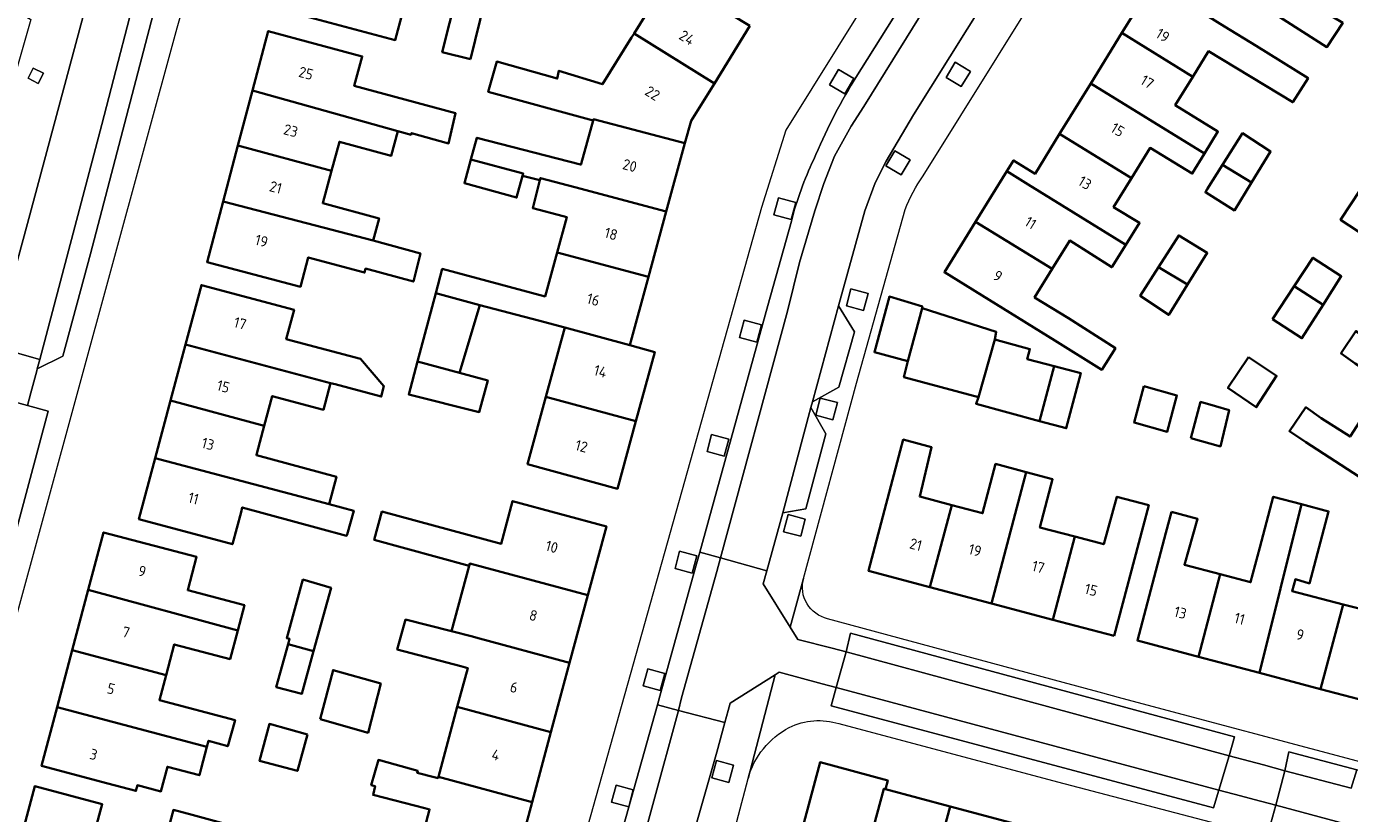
# Model space of a CAD drawing. Extents: x 151587 to 155483, y 462503 to 464608.
# Tile 129 of 236: x 153651 to 153762, y 463525 to 463592. Entities that reach past the tile are written whole.
import ezdxf
from ezdxf.enums import TextEntityAlignment as Align

# ---------------------------------------------------------------- set-up
doc = ezdxf.new("R2010")
doc.units = 0
doc.header["$LTSCALE"] = 0.5
for name, color, linetype, lineweight in [('B-RO-GR-GROENVOORZIENING-GV', 251, 'CONTINUOUS', 18), ('B-RO-IE-TERREINAFSCHEIDING_KUNSTMATIG_HEKWERK-G', 251, 'IE-TERREINAFSCHEIDING-KUNSTMATIG', 18), ('B-RO-OG-BEBOUWING-GV', 6, 'CONTINUOUS', 35), ('B-RO-OG-BEBOUWING-T18', 1, 'CONTINUOUS', 18), ('B-RO-VH-VERHARDING_BETON-GV', 251, 'CONTINUOUS', 18), ('B-RO-VH-VERHARDING_BETONSTRAATSTEEN-GV', 251, 'CONTINUOUS', 18), ('B-RO-VH-VERHARDING_STRAATBAKSTEEN-GV', 251, 'CONTINUOUS', 18), ('B-RO-VH-VERHARDING_TEGEL-GV', 251, 'CONTINUOUS', 18)]:
    doc.layers.add(name, color=color, linetype=linetype, lineweight=lineweight)
doc.styles.add('NLCS-ISO-M200-T18', font='NLCS-ISO.ttf', dxfattribs={"height": 0.36})
doc.linetypes.add('IE-TERREINAFSCHEIDING-KUNSTMATIG', pattern='A,4,[82,NLCS.SHX,S=0.75,R=90,X=0,Y=0],4,-2', length=10)

msp = doc.modelspace()

# ---------------------------------------------------------------- linework, layer by layer
at = {"layer": 'B-RO-GR-GROENVOORZIENING-GV', "flags": 128}
for points in [[(153651.948, 463587.727), (153651.091, 463588.162), (153650.658, 463587.306), (153651.514, 463586.872)], [(153718.386, 463586.75), (153719.686, 463585.999), (153720.438, 463587.297), (153719.138, 463588.048)], [(153729.526, 463586.604), (153730.303, 463587.889), (153729.02, 463588.666), (153728.243, 463587.381)], [(153723.149, 463579.89), (153724.444, 463579.13), (153725.205, 463580.423), (153723.911, 463581.183)], [(153715.142, 463575.361), (153715.53, 463576.811), (153714.081, 463577.2), (153713.693, 463575.75)], [(153721.263, 463567.674), (153721.651, 463569.124), (153720.202, 463569.514), (153719.814, 463568.064)], [(153712.243, 463565.005), (153712.631, 463566.455), (153711.182, 463566.845), (153710.794, 463565.394)], [(153718.671, 463558.436), (153719.059, 463559.886), (153717.61, 463560.276), (153717.222, 463558.826)], [(153709.485, 463555.355), (153709.873, 463556.805), (153708.424, 463557.195), (153708.036, 463555.745)], [(153715.955, 463548.587), (153716.343, 463550.037), (153714.894, 463550.427), (153714.506, 463548.977)], [(153706.785, 463545.484), (153707.173, 463546.934), (153705.724, 463547.324), (153705.336, 463545.874)], [(153704.086, 463535.554), (153704.474, 463537.004), (153703.025, 463537.394), (153702.637, 463535.944)], [(153709.888, 463527.789), (153710.276, 463529.239), (153708.827, 463529.629), (153708.439, 463528.179)], [(153701.418, 463525.719), (153701.806, 463527.169), (153700.357, 463527.559), (153699.969, 463526.108)]]:
    msp.add_lwpolyline(points, close=True, dxfattribs=at)
at = {"layer": 'B-RO-IE-TERREINAFSCHEIDING_KUNSTMATIG_HEKWERK-G', "flags": 128}
msp.add_lwpolyline([(153641.633, 463597.648), (153650.87, 463592.27), (153643.087, 463565.084), (153614.776, 463572.613), (153615.326, 463574.795), (153615.412, 463574.991)], dxfattribs=at)
at = {"layer": 'B-RO-OG-BEBOUWING-GV', "flags": 128}
for points in [[(153753.447, 463594.336), (153756.058, 463592.727), (153760.435, 463589.934), (153761.777, 463591.982), (153757.274, 463594.703), (153754.69, 463596.296), (153756.023, 463598.459), (153749.875, 463602.248), (153747.325, 463598.109), (153750.386, 463596.223)], [(153678.437, 463596.695), (153670.347, 463598.998), (153668.993, 463593.896), (153681.678, 463590.529), (153682.319, 463592.944), (153677.763, 463594.153)], [(153711.663, 463591.725), (153704.843, 463595.885), (153702.304, 463597.435), (153701.26, 463595.725), (153703.763, 463594.148), (153701.871, 463591.099), (153708.657, 463586.874)], [(153743.104, 463591.142), (153749.108, 463587.438), (153750.437, 463589.591), (153757.552, 463585.279), (153758.839, 463587.313), (153754.453, 463590.034), (153751.769, 463591.69), (153748.743, 463593.557), (153745.738, 463595.411)], [(153688.04, 463588.917), (153689.254, 463593.855), (153686.877, 463594.439), (153685.663, 463589.501)], [(153681.909, 463582.837), (153683.022, 463582.527), (153683.061, 463582.669), (153686.197, 463581.802), (153686.779, 463584.351), (153678.221, 463586.669), (153678.889, 463589.151), (153670.947, 463591.289), (153669.614, 463586.262)], [(153698.416, 463583.739), (153698.443, 463583.838), (153706.172, 463581.811), (153706.688, 463583.698), (153708.657, 463586.874), (153701.871, 463591.099), (153701.649, 463590.741), (153699.198, 463586.793), (153695.513, 463587.942), (153695.374, 463587.28), (153690.266, 463588.715), (153689.539, 463586.168)], [(153749.108, 463587.438), (153743.104, 463591.142), (153740.468, 463586.87), (153750.082, 463580.938), (153751.227, 463582.795), (153747.614, 463585.017)], [(153740.468, 463586.87), (153737.832, 463582.598), (153743.904, 463578.852), (153745.489, 463581.421), (153749.048, 463579.246), (153750.082, 463580.938)], [(153669.614, 463586.262), (153668.382, 463581.614), (153676.3, 463579.487), (153676.959, 463581.933), (153681.347, 463580.751), (153681.909, 463582.837)], [(153692.448, 463579.056), (153693.908, 463578.678), (153693.958, 463578.867), (153696.873, 463578.092), (153704.592, 463576.04), (153706.172, 463581.811), (153698.443, 463583.838), (153698.416, 463583.739), (153697.41, 463580.059), (153697.397, 463580.013), (153697.34, 463580.028), (153688.584, 463582.273), (153688.077, 463580.427), (153692.501, 463579.254)], [(153737.832, 463582.598), (153735.76, 463579.239), (153733.943, 463580.36), (153733.379, 463579.446), (153735.196, 463578.325), (153743.442, 463573.238), (153744.598, 463575.081), (153742.399, 463576.414), (153743.904, 463578.852)], [(153754.057, 463578.486), (153755.672, 463581.124), (153753.304, 463582.655), (153751.616, 463579.992)], [(153679.817, 463573.599), (153680.316, 463575.453), (153675.559, 463576.733), (153676.3, 463579.487), (153668.382, 463581.614), (153667.127, 463576.88)], [(153692.448, 463579.056), (153692.501, 463579.254), (153688.077, 463580.427), (153687.529, 463578.436), (153691.934, 463577.219)], [(153730.744, 463575.174), (153737.209, 463571.186), (153738.693, 463573.591), (153742.245, 463571.33), (153743.442, 463573.238), (153735.196, 463578.325), (153733.379, 463579.446)], [(153754.057, 463578.486), (153751.616, 463579.992), (153750.323, 463577.923), (153750.167, 463577.673), (153752.62, 463576.14)], [(153695.367, 463572.58), (153703.078, 463570.508), (153704.592, 463576.04), (153696.873, 463578.092), (153693.958, 463578.867), (153693.908, 463578.678), (153693.313, 463576.326), (153695.88, 463575.65), (153696.184, 463575.567)], [(153763.26, 463577.892), (153761.584, 463575.34), (153763.865, 463573.842), (153765.54, 463576.394)], [(153667.127, 463576.88), (153665.772, 463571.769), (153673.668, 463569.675), (153674.328, 463572.166), (153679.086, 463570.885), (153679.175, 463571.217), (153683.223, 463570.116), (153683.817, 463572.503), (153679.817, 463573.599)], [(153737.209, 463571.186), (153730.744, 463575.174), (153728.108, 463570.902), (153737.43, 463565.151), (153741.395, 463562.663), (153742.555, 463564.496), (153738.583, 463567.021), (153735.726, 463568.783)], [(153746.203, 463571.332), (153748.663, 463569.874), (153750.32, 463572.537), (153747.914, 463574.021)], [(153696.021, 463566.227), (153701.5, 463564.743), (153703.078, 463570.508), (153695.367, 463572.58), (153694.354, 463568.871), (153685.661, 463571.189), (153685.116, 463569.15), (153688.828, 463568.139), (153693.798, 463566.834)], [(153748.663, 463569.874), (153746.203, 463571.332), (153744.659, 463568.904), (153747.063, 463567.303)], [(153760.106, 463568.147), (153761.641, 463570.567), (153759.25, 463572.137), (153757.663, 463569.721)], [(153663.962, 463564.806), (153676.213, 463561.545), (153676.616, 463561.438), (153680.498, 463560.405), (153680.733, 463561.279), (153678.757, 463563.577), (153672.466, 463565.258), (153673.126, 463567.729), (153665.301, 463569.819)], [(153683.566, 463563.351), (153687.109, 463562.418), (153688.828, 463568.139), (153685.116, 463569.15)], [(153755.841, 463566.946), (153758.322, 463565.336), (153760.106, 463568.147), (153757.663, 463569.721)], [(153725, 463563.385), (153726.217, 463567.871), (153726.244, 463568.006), (153723.46, 463568.844), (153722.189, 463564.142)], [(153726.217, 463567.871), (153725, 463563.385), (153724.676, 463562.033), (153730.973, 463560.357), (153732.352, 463565.221), (153732.487, 463565.87)], [(153701.5, 463564.743), (153696.021, 463566.227), (153694.425, 463560.384), (153702.019, 463558.309), (153703.62, 463564.163)], [(153763.834, 463559.247), (153770.383, 463555.012), (153773.15, 463559.289), (153771.368, 463560.442), (153762.881, 463565.932), (153761.679, 463564.13), (153761.63, 463564.047), (153762.813, 463563.201), (153765.336, 463561.57)], [(153662.695, 463560.059), (153670.61, 463557.923), (153671.282, 463560.439), (153675.611, 463559.283), (153676.213, 463561.545), (153663.962, 463564.806)], [(153730.973, 463560.357), (153730.783, 463559.789), (153736.149, 463558.328), (153737.377, 463562.974), (153735.108, 463563.572), (153735.325, 463564.41), (153732.352, 463565.221)], [(153687.109, 463562.418), (153683.566, 463563.351), (153682.827, 463560.586), (153688.778, 463559.083), (153689.505, 463561.77)], [(153753.81, 463563.721), (153752.07, 463561.131), (153754.46, 463559.493), (153756.175, 463562.14)], [(153737.377, 463562.974), (153736.149, 463558.328), (153738.404, 463557.72), (153739.622, 463562.382)], [(153744.947, 463561.265), (153744.133, 463558.197), (153746.937, 463557.424), (153747.76, 463560.503)], [(153670.61, 463557.923), (153662.695, 463560.059), (153661.392, 463555.182), (153676.098, 463551.296), (153676.714, 463553.627), (153669.945, 463555.435), (153669.987, 463555.591)], [(153702.019, 463558.309), (153694.425, 463560.384), (153692.868, 463554.683), (153700.46, 463552.609)], [(153748.925, 463556.871), (153751.434, 463556.193), (153752.159, 463559.258), (153751.029, 463559.582), (153749.752, 463559.948)], [(153770.383, 463555.012), (153763.834, 463559.247), (153762.389, 463557.013), (153759.962, 463558.583), (153758.666, 463559.501), (153757.264, 463557.483), (153758.64, 463556.538), (153767.616, 463550.733)], [(153726.882, 463544.284), (153728.718, 463551.227), (153726.015, 463551.942), (153727.015, 463556.12), (153724.626, 463556.768), (153724.119, 463554.85), (153721.689, 463545.657)], [(153661.392, 463555.182), (153660.016, 463550.027), (153667.921, 463547.916), (153668.648, 463550.639), (153668.756, 463551.036), (153675.283, 463549.26), (153677.577, 463548.636), (153677.607, 463548.746), (153677.608, 463548.746), (153678.176, 463550.747), (153676.098, 463551.296)], [(153728.718, 463551.227), (153726.882, 463544.284), (153732.074, 463542.912), (153735.009, 463554.016), (153732.432, 463554.707), (153731.326, 463550.538)], [(153735.009, 463554.016), (153732.074, 463542.912), (153737.265, 463541.54), (153739.122, 463548.566), (153736.177, 463549.345), (153737.249, 463553.416)], [(153687.982, 463546.289), (153697.963, 463543.619), (153699.527, 463549.425), (153691.607, 463551.559), (153690.637, 463547.958), (153680.55, 463550.675), (153679.905, 463548.278), (153687.932, 463546.103)], [(153742.456, 463540.168), (153744.898, 463549.405), (153745.377, 463551.216), (153742.688, 463551.933), (153741.577, 463547.917), (153739.122, 463548.566), (153737.265, 463541.54)], [(153754.74, 463537.043), (153758.29, 463551.302), (153755.901, 463551.938), (153754.765, 463547.641), (153753.989, 463544.705), (153751.422, 463545.383), (153749.577, 463538.408)], [(153759.902, 463535.677), (153761.795, 463542.832), (153757.494, 463543.938), (153757.765, 463544.965), (153758.954, 463544.613), (153760.577, 463550.694), (153758.29, 463551.302), (153754.74, 463537.043)], [(153747.293, 463550.656), (153746.826, 463548.888), (153744.415, 463539.774), (153749.577, 463538.408), (153751.422, 463545.383), (153748.394, 463546.184), (153749.503, 463550.061)], [(153655.74, 463544.065), (153668.374, 463540.634), (153668.939, 463542.764), (153664.149, 463544.034), (153664.892, 463546.84), (153657.027, 463548.924)], [(153761.795, 463542.832), (153759.902, 463535.677), (153765.065, 463534.311), (153767.484, 463543.455), (153768.811, 463548.518), (153766.263, 463549.213), (153766.225, 463549.071), (153764.575, 463543.153), (153765.764, 463542.828), (153765.494, 463541.882)], [(153686.433, 463540.571), (153688.21, 463540.12), (153688.503, 463540.036), (153696.419, 463537.887), (153697.963, 463543.619), (153687.982, 463546.289), (153687.932, 463546.103)], [(153672.632, 463539.478), (153674.787, 463538.892), (153676.255, 463544.22), (153673.884, 463544.936), (153672.511, 463539.988), (153672.754, 463539.919)], [(153654.385, 463538.952), (153662.308, 463536.848), (153662.999, 463539.457), (153667.73, 463538.204), (153668.374, 463540.634), (153655.74, 463544.065)], [(153686.922, 463534.166), (153694.842, 463532.033), (153696.419, 463537.887), (153688.503, 463540.036), (153688.21, 463540.12), (153686.433, 463540.571), (153682.561, 463541.553), (153681.858, 463539.013), (153687.236, 463537.606), (153687.807, 463537.452)], [(153653.111, 463534.146), (153665.762, 463530.787), (153665.9, 463531.309), (153667.522, 463530.846), (153668.15, 463533.046), (153661.75, 463534.741), (153662.308, 463536.848), (153654.385, 463538.952)], [(153674.787, 463538.892), (153672.632, 463539.478), (153671.628, 463535.846), (153673.793, 463535.285)], [(153675.327, 463533.12), (153679.381, 463531.984), (153680.463, 463536.146), (153676.436, 463537.282)], [(153653.111, 463534.146), (153651.795, 463529.179), (153657.387, 463527.697), (153659.757, 463527.069), (153659.884, 463527.547), (153661.874, 463527.02), (153662.426, 463529.106), (153665.127, 463528.391), (153665.282, 463528.975), (153665.762, 463530.787)], [(153685.332, 463528.265), (153693.246, 463526.108), (153694.842, 463532.033), (153686.922, 463534.166)], [(153674.268, 463531.847), (153671.051, 463532.728), (153670.221, 463529.603), (153673.412, 463528.756)], [(153693.246, 463526.108), (153685.332, 463528.265), (153685.301, 463528.15), (153684.967, 463528.24), (153683.542, 463528.607), (153683.585, 463528.76), (153680.265, 463529.695), (153679.66, 463527.547), (153679.981, 463527.457), (153679.805, 463526.728), (153684.183, 463525.619), (153684.59, 463525.509), (153683.723, 463522.291), (153683.641, 463521.979), (153685.649, 463521.451), (153690.163, 463520.18), (153691.55, 463519.809), (153691.643, 463520.158)], [(153720.959, 463519.18), (153720.81, 463519.22), (153722.989, 463527.245), (153723.119, 463527.21), (153723.318, 463527.958), (153717.589, 463529.487), (153714.842, 463519.197), (153720.556, 463517.671)], [(153656.671, 463525.009), (153656.923, 463525.948), (153651.225, 463527.475), (153650.09, 463523.241), (153650.219, 463523.206), (153649.661, 463521.163), (153655.243, 463519.678), (153655.788, 463521.714)], [(153724.348, 463510.059), (153726.415, 463517.723), (153728.581, 463525.752), (153723.119, 463527.21), (153722.989, 463527.245), (153720.81, 463519.22), (153720.959, 463519.18), (153723.596, 463518.476), (153723.042, 463516.489), (153723.361, 463516.406), (153721.778, 463510.725)], [(153661.985, 463521.913), (153656.944, 463504.1), (153662.72, 463502.583), (153665.552, 463512.608), (153665.606, 463512.593), (153668.549, 463523.949), (153664.51, 463525.037), (153662.93, 463525.463), (153661.975, 463521.916)], [(153732.467, 463516.107), (153734.631, 463524.136), (153728.581, 463525.752), (153726.415, 463517.723), (153724.348, 463510.059), (153725.747, 463509.697), (153727.824, 463517.347)]]:
    msp.add_lwpolyline(points, close=True, dxfattribs=at)
at = {"layer": 'B-RO-VH-VERHARDING_BETON-GV', "flags": 128}
msp.add_lwpolyline([(153752.176, 463530.037), (153751.298, 463527.119), (153753.122, 463526.644), (153754.288, 463526.34), (153756.109, 463525.866), (153756.866, 463528.776), (153755.068, 463529.262), (153753.896, 463529.576)], close=True, dxfattribs=at)
at = {"layer": 'B-RO-VH-VERHARDING_BETONSTRAATSTEEN-GV', "flags": 128}
for points in [[(153669.266, 463610.896), (153669.235, 463610.918), (153669.224, 463610.925), (153668.048, 463611.595), (153665.566, 463607.364), (153662.94, 463602.791), (153661.718, 463600.711), (153660.94, 463598.631), (153660.398, 463596.995), (153656.886, 463583.404), (153651.633, 463563.52)], [(153715.168, 463575.236), (153713.167, 463568.088), (153707.431, 463547.255), (153709.18, 463546.768), (153714.829, 463567.613), (153715.864, 463571.72), (153717.14, 463576.102), (153717.9, 463578.395), (153718.806, 463580.706), (153720.224, 463583.244), (153721.278, 463584.911), (153732.62, 463603.182), (153731.118, 463604.102), (153720.47, 463587.133)], [(153651.633, 463563.52), (153651.43, 463562.745), (153653.596, 463563.828), (153655.912, 463572.462), (153662.003, 463595.771)]]:
    msp.add_lwpolyline(points, dxfattribs=at)
for points in [[(153736.02, 463601.062), (153732.62, 463603.182), (153721.278, 463584.911), (153720.224, 463583.244), (153718.806, 463580.706), (153717.9, 463578.395), (153717.14, 463576.102), (153715.864, 463571.72), (153714.829, 463567.613), (153709.18, 463546.768), (153713.091, 463545.682), (153714.432, 463550.572), (153716.825, 463559.478), (153716.962, 463559.96), (153719.154, 463568.076), (153721.364, 463576.094), (153722.247, 463578.471), (153723.183, 463580.306), (153725.5, 463584.199)], [(153716.962, 463559.96), (153719.179, 463561.204), (153720.491, 463565.873), (153719.154, 463568.076)], [(153647.749, 463564.626), (153647.473, 463563.616), (153645.179, 463562.252), (153644.873, 463561.205), (153646.682, 463560.711), (153650.588, 463559.646), (153650.881, 463560.724), (153651.38, 463562.569), (153651.43, 463562.745), (153651.633, 463563.52)], [(153716.825, 463559.478), (153714.432, 463550.572), (153716.398, 463550.914), (153718.07, 463557.257)], [(153703.85, 463534.351), (153705.633, 463533.875), (153705.878, 463534.928), (153708.869, 463545.604), (153709.18, 463546.768), (153707.431, 463547.255), (153707.104, 463546.076), (153704.139, 463535.392)], [(153718.94, 463535.817), (153719.789, 463538.822), (153718.629, 463539.123), (153715.712, 463539.875), (153715.064, 463540.915), (153712.786, 463544.568), (153713.091, 463545.682), (153709.18, 463546.768), (153708.869, 463545.604), (153705.878, 463534.928), (153705.633, 463533.875), (153709.531, 463532.84), (153709.813, 463533.875), (153710.007, 463534.49), (153713.797, 463536.89), (153714.122, 463537.096), (153717.78, 463536.125)], [(153719.789, 463538.822), (153752.176, 463530.037), (153752.62, 463531.644), (153720.161, 463540.401)], [(153751.298, 463527.119), (153718.94, 463535.817), (153718.523, 463534.271), (153750.85, 463525.63)], [(153703.85, 463534.351), (153699.409, 463518.482), (153701.291, 463517.982), (153705.633, 463533.875)], [(153693.345, 463496.879), (153699.09, 463495.316), (153702.398, 463507.407), (153704.842, 463516.247), (153708.859, 463530.339), (153709.531, 463532.84), (153705.633, 463533.875), (153701.291, 463517.982), (153699.409, 463518.482), (153694.221, 463500)], [(153762.962, 463528.847), (153757.211, 463530.371), (153756.866, 463528.776), (153762.487, 463527.288)], [(153756.109, 463525.866), (153755.699, 463524.334), (153767.778, 463521.105), (153775.062, 463519.528), (153784.047, 463517.624), (153794.135, 463514.893), (153794.58, 463516.587), (153783.882, 463519.466), (153766.673, 463523.017)]]:
    msp.add_lwpolyline(points, close=True, dxfattribs=at)
at = {"layer": 'B-RO-VH-VERHARDING_BETONSTRAATSTEEN-GV'}
for points in [[(153720.47, 463587.133, 0.0373841), (153717.055, 463580.428)], [(153717.055, 463580.428, 0.0490721), (153715.168, 463575.236)]]:
    msp.add_lwpolyline(points, format="xyb", dxfattribs=at)
at = {"layer": 'B-RO-VH-VERHARDING_STRAATBAKSTEEN-GV', "flags": 128}
for points in [[(153656.591, 463597.509), (153656.622, 463597.509), (153650.592, 463575.032), (153647.749, 463564.626), (153651.633, 463563.52), (153656.886, 463583.404), (153660.398, 463596.995), (153660.94, 463598.631), (153661.718, 463600.711), (153662.94, 463602.791), (153665.566, 463607.364), (153668.048, 463611.595), (153665.402, 463613.106), (153663.13, 463610.682)], [(153643.226, 463548.053), (153643.184, 463547.829), (153642.103, 463543.339), (153641.704, 463541.899), (153647.289, 463540.403), (153652.346, 463559.166), (153650.588, 463559.646), (153646.682, 463560.711), (153643.228, 463548.066)], [(153719.789, 463538.822), (153718.94, 463535.817), (153751.298, 463527.119), (153752.176, 463530.037)], [(153795.54, 463520.099), (153781.295, 463523.95), (153774.238, 463525.858), (153769.376, 463527.146), (153764.097, 463528.546), (153762.962, 463528.847), (153762.487, 463527.288), (153756.866, 463528.776), (153756.109, 463525.866), (153766.673, 463523.017), (153783.882, 463519.466), (153794.58, 463516.587)]]:
    msp.add_lwpolyline(points, close=True, dxfattribs=at)
at = {"layer": 'B-RO-VH-VERHARDING_TEGEL-GV', "flags": 128}
for points in [[(153720.47, 463587.133), (153731.118, 463604.102), (153732.62, 463603.182), (153733.154, 463604.059), (153734.036, 463605.509), (153734.563, 463606.376), (153733.074, 463607.218), (153757.028, 463645.465), (153758.438, 463644.531), (153758.52, 463644.672), (153759.016, 463645.526), (153760.081, 463647.36), (153760.085, 463647.666), (153758.975, 463654.573), (153756.82, 463651.081), (153756.816, 463651.071), (153756.812, 463651.065), (153728.766, 463605.542), (153725.556, 463600.33), (153714.688, 463582.921), (153712.651, 463576.381), (153696.248, 463518.021)], [(153640.322, 463507.982), (153646.581, 463530.56), (153663.243, 463591.574), (153665.972, 463601.206)], [(153736.02, 463601.062), (153725.5, 463584.199), (153723.183, 463580.306), (153722.247, 463578.471), (153721.364, 463576.094), (153719.154, 463568.076), (153720.491, 463565.873), (153719.179, 463561.204), (153716.962, 463559.96), (153716.825, 463559.478), (153718.07, 463557.257), (153716.398, 463550.914), (153714.432, 463550.572), (153713.091, 463545.682), (153712.786, 463544.568), (153715.064, 463540.915), (153716.182, 463545.018), (153716.184, 463545.026), (153720.68, 463561.519), (153724.789, 463576.205)], [(153726.313, 463579.058), (153738.902, 463599.267), (153739.066, 463599.531)], [(153662.003, 463595.771), (153655.912, 463572.462), (153653.596, 463563.828), (153651.43, 463562.745), (153651.38, 463562.569), (153650.881, 463560.724), (153650.588, 463559.646), (153652.346, 463559.166), (153647.289, 463540.403), (153642.563, 463522.871)], [(153693.345, 463496.879), (153694.221, 463500), (153699.409, 463518.482), (153703.85, 463534.351), (153704.139, 463535.392), (153707.104, 463546.076), (153707.431, 463547.255), (153713.167, 463568.088), (153715.168, 463575.236)], [(153716.182, 463545.018), (153715.064, 463540.915), (153715.712, 463539.875), (153718.629, 463539.123), (153719.789, 463538.822), (153720.161, 463540.401), (153752.62, 463531.644), (153752.176, 463530.037), (153753.896, 463529.576), (153755.068, 463529.262), (153756.866, 463528.776)], [(153756.866, 463528.776), (153757.211, 463530.371), (153762.962, 463528.847), (153764.097, 463528.546), (153764.279, 463529.233), (153743.123, 463534.891), (153741.197, 463535.407), (153738.147, 463536.232), (153718.226, 463541.622)], [(153794.58, 463516.587), (153794.135, 463514.893), (153784.047, 463517.624), (153775.062, 463519.528), (153767.778, 463521.105), (153755.699, 463524.334), (153756.109, 463525.866), (153754.288, 463526.34), (153753.122, 463526.644), (153751.298, 463527.119), (153750.85, 463525.63), (153718.523, 463534.271), (153718.94, 463535.817), (153717.78, 463536.125), (153714.122, 463537.096), (153713.797, 463536.89), (153711.503, 463528.131)], [(153719.188, 463532.755), (153737.65, 463527.835), (153816.688, 463507.133), (153831.079, 463503.309), (153831.532, 463504.924), (153831.002, 463505.072), (153830.993, 463505.075), (153798.82, 463513.675), (153799.302, 463515.343), (153797.554, 463515.804), (153796.375, 463516.114), (153794.58, 463516.587)]]:
    msp.add_lwpolyline(points, dxfattribs=at)
for points in [[(153643.086, 463565.084), (153642.202, 463561.934), (153644.873, 463561.205), (153645.179, 463562.252), (153647.473, 463563.616), (153647.749, 463564.626), (153650.592, 463575.032), (153656.622, 463597.509), (153656.591, 463597.509), (153656.503, 463597.509), (153653.655, 463602.742), (153650.736, 463592.348), (153650.87, 463592.27)], [(153651.948, 463587.727), (153651.514, 463586.872), (153650.658, 463587.306), (153651.091, 463588.162)], [(153718.386, 463586.75), (153719.138, 463588.048), (153720.438, 463587.297), (153719.686, 463585.999)], [(153729.526, 463586.604), (153728.243, 463587.381), (153729.02, 463588.666), (153730.303, 463587.889)], [(153723.149, 463579.89), (153723.911, 463581.183), (153725.205, 463580.423), (153724.444, 463579.13)], [(153715.142, 463575.361), (153713.693, 463575.75), (153714.081, 463577.2), (153715.53, 463576.811)], [(153721.263, 463567.674), (153719.814, 463568.064), (153720.202, 463569.514), (153721.651, 463569.124)], [(153712.243, 463565.005), (153710.794, 463565.394), (153711.182, 463566.845), (153712.631, 463566.455)], [(153718.671, 463558.436), (153717.222, 463558.826), (153717.61, 463560.276), (153719.059, 463559.886)], [(153709.485, 463555.355), (153708.036, 463555.745), (153708.424, 463557.195), (153709.873, 463556.805)], [(153715.955, 463548.587), (153714.506, 463548.977), (153714.894, 463550.427), (153716.343, 463550.037)], [(153706.785, 463545.484), (153705.336, 463545.874), (153705.724, 463547.324), (153707.173, 463546.934)], [(153698.99, 463489.92), (153702.543, 463488.953), (153701.468, 463490.648), (153702.474, 463493.842), (153704.099, 463500), (153711.501, 463528.124), (153711.503, 463528.131), (153713.797, 463536.89), (153710.007, 463534.49), (153709.813, 463533.875), (153709.531, 463532.84), (153708.859, 463530.339), (153704.842, 463516.247), (153702.398, 463507.407), (153699.09, 463495.316), (153698.901, 463494.621), (153698.14, 463491.823)], [(153704.086, 463535.554), (153702.637, 463535.944), (153703.025, 463537.394), (153704.474, 463537.004)], [(153709.888, 463527.789), (153708.439, 463528.179), (153708.827, 463529.629), (153710.276, 463529.239)], [(153701.418, 463525.719), (153699.969, 463526.108), (153700.357, 463527.559), (153701.806, 463527.169)]]:
    msp.add_lwpolyline(points, close=True, dxfattribs=at)
at = {"layer": 'B-RO-VH-VERHARDING_TEGEL-GV'}
for points in [[(153717.055, 463580.428, -0.0373841), (153720.47, 463587.133)], [(153715.168, 463575.236, -0.0490721), (153717.055, 463580.428)], [(153724.789, 463576.205, -0.0623784), (153726.313, 463579.058)], [(153718.226, 463541.622, -0.4198684), (153716.182, 463545.018)], [(153711.503, 463528.131, -0.2030721), (153714.993, 463532.436)], [(153714.993, 463532.436, -0.1904692), (153719.188, 463532.755)]]:
    msp.add_lwpolyline(points, format="xyb", dxfattribs=at)

# ---------------------------------------------------------------- texts
at = {"layer": 'B-RO-OG-BEBOUWING-T18', "style": 'NLCS-ISO-M200-T18'}
for s, rotation, p in [('24', 328.2, (153706.343, 463590.734)), ('19', 328.3, (153746.564, 463590.932)), ('25', 345.2, (153674.142, 463587.73)), ('17', 328.3, (153745.245, 463586.994)), ('22', 328.2, (153703.433, 463586.038)), ('23', 345.2, (153672.855, 463582.878)), ('15', 328.3, (153742.75, 463582.951)), ('20', 344.7, (153701.51, 463579.931)), ('13', 328.3, (153739.983, 463578.466)), ('21', 345.2, (153671.585, 463578.087)), ('11', 328.3, (153735.385, 463575.079)), ('18', 344.7, (153699.928, 463574.152)), ('19', 345.2, (153670.385, 463573.56)), ('9', 328.3, (153732.62, 463570.597)), ('16', 344.8, (153698.424, 463568.592)), ('17', 345, (153668.578, 463566.587)), ('14', 344.7, (153699.028, 463562.535)), ('15', 345, (153667.154, 463561.254)), ('13', 345, (153665.858, 463556.399)), ('12', 344.8, (153697.43, 463556.205)), ('11', 345, (153664.628, 463551.794)), ('10', 344.9, (153694.921, 463547.704)), ('21', 345.2, (153725.688, 463547.891)), ('19', 345.2, (153730.699, 463547.413)), ('17', 345.2, (153736.042, 463546.001)), ('9', 345.2, (153660.295, 463545.64)), ('15', 345.2, (153740.504, 463544.063)), ('8', 344.9, (153693.358, 463541.901)), ('13', 345.2, (153748.05, 463542.137)), ('11', 345.2, (153753.052, 463541.627)), ('7', 345.2, (153658.93, 463540.487)), ('9', 345.2, (153758.172, 463540.273)), ('5', 345.2, (153657.662, 463535.705)), ('6', 344.9, (153691.721, 463535.824)), ('3', 345.2, (153656.191, 463530.151)), ('4', 344.9, (153690.183, 463530.114))]:
    msp.add_text(s, height=0.9, rotation=rotation, dxfattribs=at).set_placement(p, align=Align.MIDDLE)

doc.saveas('drawing.dxf')
